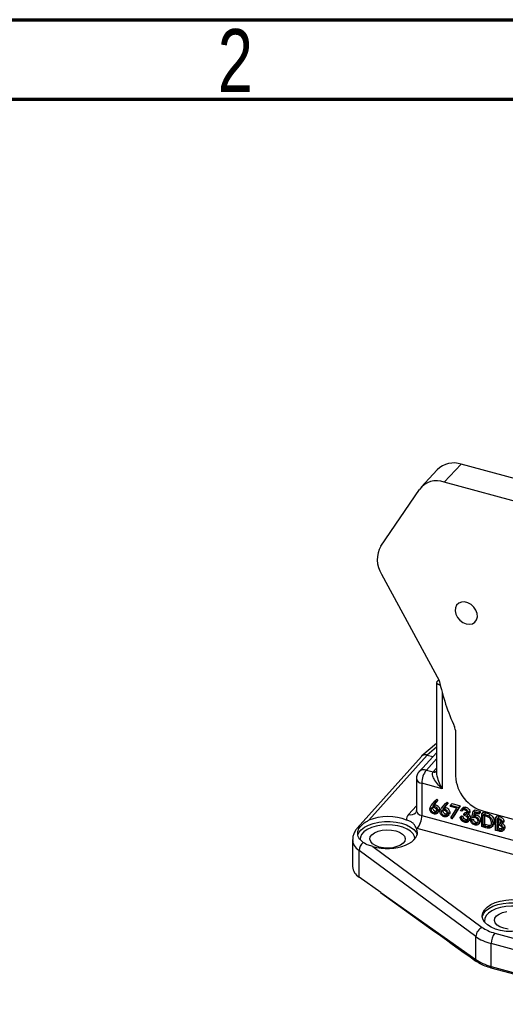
# Model space of a CAD drawing. Header units: inches. Extents: x 0.6 to 16.3, y 0.2 to 11.5.
# Tile 20 of 30: x 12.8 to 14.1, y 9.1 to 11.5. Entities that reach past the tile are written whole.
import ezdxf

# ---------------------------------------------------------------- set-up
doc = ezdxf.new("R2010")
doc.units = ezdxf.units.IN
doc.header["$MEASUREMENT"] = 0
doc.styles.add('SLDTEXTSTYLE0', font='TXT', dxfattribs={"width": 0.75})

msp = doc.modelspace()

# ---------------------------------------------------------------- linework, layer by layer
at = {"color": 7, "linetype": 'Continuous', "lineweight": 70}
for p, q in [((0.5906, 11.4961), (16.3386, 11.4961)), ((0.7874, 11.2992), (16.1417, 11.2992))]:
    msp.add_line(p, q, dxfattribs=at)
at = {"color": 7, "linetype": 'Continuous', "lineweight": 25}
for p, q in [((13.9442, 10.395), (13.9019, 10.351)), ((14.1466, 10.34), (13.9442, 10.395)), ((13.8847, 10.3815), (13.8447, 10.338)), ((14.1709, 10.2779), (13.9019, 10.351)), ((13.7448, 10.1922), (13.8405, 10.3327)), ((13.7464, 10.1228), (13.8897, 9.8596)), ((13.8827, 9.8546), (13.8827, 9.6312)), ((13.8894, 9.8601), (13.8853, 9.8579)), ((13.9295, 9.7363), (13.9295, 9.6229)), ((13.8827, 9.7034), (13.8464, 9.6724)), ((13.8453, 9.6714), (13.6865, 9.4938)), ((13.8598, 9.6748), (13.7154, 9.5133)), ((13.8827, 9.6805), (13.8394, 9.6333)), ((13.8598, 9.6748), (13.8739, 9.6709)), ((13.8598, 9.6748), (13.8598, 9.6748)), ((13.8576, 9.6375), (13.8744, 9.6329)), ((13.8329, 9.6164), (13.8329, 9.537)), ((13.8462, 9.605), (13.8462, 9.525)), ((13.8966, 9.5913), (13.8462, 9.605)), ((13.8698, 9.5498), (13.8797, 9.5617)), ((13.8858, 9.563), (13.877, 9.5524)), ((13.8797, 9.5617), (13.8835, 9.5654)), ((13.8797, 9.5617), (13.882, 9.5594)), ((13.882, 9.5594), (13.8858, 9.563)), ((13.8835, 9.5654), (13.8858, 9.563)), ((13.8691, 9.5405), (13.8728, 9.5441)), ((13.882, 9.5594), (13.8733, 9.5488)), ((13.8733, 9.5488), (13.877, 9.5524)), ((13.8763, 9.5322), (13.8801, 9.5358)), ((13.8767, 9.5481), (13.8804, 9.5518)), ((13.8865, 9.5359), (13.8903, 9.5396)), ((13.8946, 9.5336), (13.8983, 9.5372)), ((13.8953, 9.5428), (13.9052, 9.5548)), ((13.9075, 9.5524), (13.8988, 9.5418)), ((13.8988, 9.5418), (13.9025, 9.5455)), ((13.9022, 9.5412), (13.9059, 9.5448)), ((13.9113, 9.5561), (13.9025, 9.5455)), ((13.9052, 9.5548), (13.909, 9.5584)), ((13.9052, 9.5548), (13.9075, 9.5524)), ((13.9075, 9.5524), (13.9113, 9.5561)), ((13.909, 9.5584), (13.9113, 9.5561)), ((13.9176, 9.5506), (13.9213, 9.5543)), ((13.9176, 9.5506), (13.938, 9.5451)), ((13.9176, 9.5473), (13.9176, 9.5506)), ((13.933, 9.5432), (13.9176, 9.5473)), ((13.918, 9.5189), (13.933, 9.5432)), ((13.938, 9.5451), (13.9206, 9.5169)), ((13.9213, 9.5543), (13.9417, 9.5487)), ((13.9417, 9.5487), (13.9243, 9.5205)), ((13.938, 9.5451), (13.9417, 9.5487)), ((13.9452, 9.5357), (13.9422, 9.5365)), ((13.9486, 9.5447), (13.9439, 9.5401)), ((13.9452, 9.5357), (13.9489, 9.5393)), ((13.9521, 9.5421), (13.9558, 9.5457)), ((13.9737, 9.5354), (13.9774, 9.539)), ((13.9774, 9.539), (13.991, 9.5353)), ((13.9998, 9.5357), (14.1168, 9.5039)), ((13.8462, 9.525), (14.864, 9.2484)), ((13.884, 9.53), (13.8887, 9.5346)), ((13.9018, 9.5252), (13.9056, 9.5289)), ((13.9095, 9.5231), (13.9142, 9.5276)), ((13.912, 9.529), (13.9158, 9.5327)), ((13.9206, 9.5169), (13.918, 9.5189)), ((13.9206, 9.5169), (13.9243, 9.5205)), ((13.941, 9.5208), (13.9447, 9.5244)), ((13.941, 9.5208), (13.9439, 9.52)), ((13.9439, 9.52), (13.9477, 9.5236)), ((13.9447, 9.5244), (13.9477, 9.5236)), ((13.9465, 9.5148), (13.9503, 9.5185)), ((13.9503, 9.529), (13.9541, 9.5326)), ((13.9503, 9.5257), (13.9503, 9.529)), ((13.9521, 9.5116), (13.9558, 9.5152)), ((13.9541, 9.5326), (13.958, 9.5323)), ((13.9602, 9.5269), (13.964, 9.5305)), ((13.9607, 9.5094), (13.9654, 9.5139)), ((13.9615, 9.5218), (13.9653, 9.5254)), ((13.9618, 9.5311), (13.9655, 9.5347)), ((13.9635, 9.5156), (13.9672, 9.5192)), ((13.9669, 9.5133), (13.9706, 9.517)), ((13.9669, 9.5133), (13.9699, 9.5125)), ((13.9699, 9.5125), (13.9736, 9.5162)), ((13.9703, 9.5202), (13.9737, 9.5354)), ((13.9706, 9.517), (13.9736, 9.5162)), ((13.9737, 9.5354), (13.9873, 9.5317)), ((13.976, 9.5314), (13.9742, 9.5235)), ((13.9742, 9.5235), (13.978, 9.5271)), ((13.9873, 9.5284), (13.976, 9.5314)), ((13.9788, 9.5307), (13.978, 9.5271)), ((13.9781, 9.523), (13.9819, 9.5267)), ((13.9873, 9.5317), (13.991, 9.5353)), ((13.9873, 9.5284), (13.991, 9.532)), ((13.9873, 9.5317), (13.9873, 9.5284)), ((13.9886, 9.5097), (13.9923, 9.5133)), ((13.991, 9.5353), (13.991, 9.532)), ((13.995, 9.5296), (13.9987, 9.5332)), ((13.995, 9.4975), (13.995, 9.5296)), ((13.995, 9.5296), (14.0017, 9.5278)), ((14.0003, 9.5249), (13.9979, 9.5255)), ((13.9979, 9.5255), (13.9979, 9.4999)), ((13.9987, 9.5332), (14.0054, 9.5314)), ((14.0017, 9.5278), (14.0054, 9.5314)), ((14.0017, 9.5244), (14.0017, 9.5036)), ((14.0122, 9.5238), (14.0159, 9.5274)), ((14.029, 9.5204), (14.0327, 9.524)), ((14.029, 9.5204), (14.0355, 9.5186)), ((14.029, 9.4882), (14.029, 9.5204)), ((14.036, 9.5151), (14.032, 9.5162)), ((14.032, 9.5162), (14.032, 9.5059)), ((14.0327, 9.524), (14.0392, 9.5222)), ((14.0355, 9.5186), (14.0392, 9.5222)), ((14.0357, 9.5152), (14.0357, 9.5096)), ((14.046, 9.5078), (14.0497, 9.5114)), ((14.8527, 9.2159), (13.8348, 9.4925)), ((13.9772, 9.5048), (13.9809, 9.5084)), ((13.9855, 9.5025), (13.9902, 9.5071)), ((14.0052, 9.4947), (13.995, 9.4975)), ((13.9979, 9.4999), (14.0017, 9.5036)), ((13.9979, 9.4999), (14.0017, 9.4989)), ((14.0017, 9.5036), (14.0055, 9.5025)), ((14.0017, 9.4989), (14.0055, 9.5025)), ((14.0112, 9.4971), (14.015, 9.5008)), ((14.015, 9.5008), (14.0165, 9.5012)), ((14.0183, 9.4957), (14.0229, 9.5003)), ((14.0222, 9.5057), (14.0259, 9.5094)), ((14.0379, 9.4858), (14.029, 9.4882)), ((14.032, 9.5059), (14.0357, 9.5096)), ((14.032, 9.5059), (14.034, 9.5054)), ((14.0339, 9.5021), (14.032, 9.5026)), ((14.032, 9.5026), (14.032, 9.4907)), ((14.032, 9.4907), (14.0357, 9.4943)), ((14.032, 9.4907), (14.0362, 9.4895)), ((14.034, 9.5054), (14.0377, 9.509)), ((14.0357, 9.5096), (14.0377, 9.509)), ((14.0357, 9.5016), (14.0357, 9.4943)), ((14.0357, 9.4943), (14.0399, 9.4932)), ((14.0362, 9.4895), (14.0399, 9.4932)), ((14.0377, 9.509), (14.043, 9.5084)), ((14.0399, 9.4932), (14.0455, 9.4925)), ((14.0438, 9.5027), (14.0485, 9.5073)), ((14.0462, 9.4867), (14.0509, 9.4913)), ((14.0485, 9.492), (14.0523, 9.4957)), ((13.6748, 9.4649), (13.6748, 9.3983)), ((13.9802, 9.225), (13.6909, 9.4383)), ((13.6909, 9.3723), (13.6909, 9.4383)), ((13.725, 9.4479), (13.9962, 9.2479)), ((13.7444, 9.3339), (13.6909, 9.3723)), ((13.7444, 9.3339), (13.9802, 9.1681)), ((13.9802, 9.1681), (13.9802, 9.225)), ((14.0275, 9.2336), (14.3576, 9.1439)), ((14.3486, 9.1179), (14.0184, 9.2076)), ((14.0184, 9.1511), (14.0184, 9.2076)), ((14.0184, 9.1511), (14.3486, 9.0614)), ((14.3488, 9.0573), (14.0186, 9.1471))]:
    msp.add_line(p, q, dxfattribs=at)
at = {"color": 8, "linetype": 'Continuous', "lineweight": 25}
for p, q in [((13.8966, 9.8306), (13.8966, 9.5913)), ((13.8827, 9.6943), (13.8598, 9.6748)), ((13.8827, 9.665), (13.8576, 9.6375)), ((13.8747, 9.6332), (13.8827, 9.6422)), ((13.8133, 9.5278), (13.8329, 9.5491))]:
    msp.add_line(p, q, dxfattribs=at)
at = {"color": 7, "linetype": 'Continuous', "lineweight": 25, "flags": 128}
for points in [[(13.9565, 9.9995), (13.9646, 9.9985), (13.972, 9.9999), (13.9781, 10.0037), (13.9822, 10.0095), (13.984, 10.0168), (13.9834, 10.0249), (13.9804, 10.0332), (13.9753, 10.0408), (13.9685, 10.0472), (13.9606, 10.0517), (13.9523, 10.0539), (13.9445, 10.0537), (13.9377, 10.051), (13.9325, 10.0462), (13.9295, 10.0396), (13.9289, 10.0318), (13.9307, 10.0235), (13.9349, 10.0155), (13.9409, 10.0084), (13.9483, 10.0029), (13.9565, 9.9995)], [(13.741, 9.4469), (13.7316, 9.4503), (13.7243, 9.4548), (13.7196, 9.4602), (13.7176, 9.466), (13.7187, 9.4719), (13.7227, 9.4774), (13.7293, 9.4822), (13.7381, 9.4859), (13.7485, 9.4884), (13.7597, 9.4894), (13.7711, 9.4889), (13.7818, 9.4868), (13.7912, 9.4834), (13.7985, 9.4789), (13.8033, 9.4735), (13.8052, 9.4677), (13.8041, 9.4618), (13.8001, 9.4563), (13.7935, 9.4515), (13.7847, 9.4478), (13.7743, 9.4453), (13.7631, 9.4443), (13.7517, 9.4449), (13.741, 9.4469)], [(14.0494, 9.2457), (14.0401, 9.2491), (14.0328, 9.2536), (14.028, 9.259), (14.0261, 9.2648), (14.0271, 9.2706), (14.0311, 9.2762), (14.0377, 9.281), (14.0465, 9.2847), (14.0569, 9.2872)], [(14.0601, 9.2436), (14.0494, 9.2457)]]:
    msp.add_lwpolyline(points, dxfattribs=at)
at = {"color": 8, "linetype": 'Continuous', "lineweight": 25, "flags": 128}
for points in [[(13.6881, 9.4771), (13.6905, 9.4829), (13.696, 9.4898), (13.704, 9.496), (13.7142, 9.5013), (13.7262, 9.5055), (13.7395, 9.5084), (13.7538, 9.5099), (13.7683, 9.5099), (13.7825, 9.5085), (13.7959, 9.5057), (13.808, 9.5016), (13.8184, 9.4963), (13.8265, 9.4901), (13.8321, 9.4833), (13.8346, 9.4776)], [(13.8294, 9.4678), (13.8284, 9.4729), (13.8247, 9.4797), (13.8183, 9.486), (13.8097, 9.4915), (13.7991, 9.496), (13.7869, 9.4993), (13.7737, 9.5013), (13.76, 9.5019), (13.7463, 9.501), (13.7333, 9.4987), (13.7214, 9.4952), (13.7111, 9.4904), (13.7029, 9.4847), (13.6972, 9.4783), (13.694, 9.4714), (13.6934, 9.4664)], [(13.996, 9.2735), (13.9962, 9.2743), (13.9989, 9.2817), (14.0044, 9.2886), (14.0124, 9.2948), (14.0226, 9.3001), (14.0346, 9.3043), (14.048, 9.3072), (14.0622, 9.3087), (14.0767, 9.3087), (14.0909, 9.3073), (14.1044, 9.3045), (14.1165, 9.3004), (14.1268, 9.2951), (14.1349, 9.2889), (14.1405, 9.282), (14.1434, 9.2747), (14.1435, 9.2742)], [(14.1374, 9.2615), (14.1378, 9.2646), (14.1368, 9.2717), (14.1331, 9.2785), (14.1268, 9.2848), (14.1181, 9.2903), (14.1075, 9.2948), (14.0953, 9.2981), (14.0821, 9.3001), (14.0684, 9.3007), (14.0548, 9.2998), (14.0417, 9.2975), (14.0298, 9.294), (14.0196, 9.2892), (14.0114, 9.2835), (14.0056, 9.2771), (14.0024, 9.2702), (14.002, 9.2631), (14.0029, 9.2594)]]:
    msp.add_lwpolyline(points, dxfattribs=at)
at = {"color": 7, "linetype": 'Continuous', "lineweight": 25}
for centre, radius, start, end in [((13.9253, 10.3405), 0.0577, 70.8978, 134.711), ((13.8837, 10.2997), 0.0544, 70.5501, 142.617), ((13.8032, 10.1589), 0.0672, 150.2622, 212.4576), ((14.4205, 9.9708), 0.5423, 191.8291, 204.6628), ((13.8579, 9.6164), 0.025, 137.5126, 180), ((13.8979, 9.6052), 0.0517, 141.2869, 180.1866), ((14.0259, 9.6286), 0.0965, 183.3916, 254.3338), ((13.7945, 9.5248), 0.0517, 321.2869, 0.1866), ((13.7174, 9.4368), 0.0265, 127.3376, 176.8303), ((13.7075, 9.4006), 0.0327, 184.0965, 239.7113), ((14.0066, 9.2236), 0.0264, 113.118, 176.8986), ((14.0598, 9.2077), 0.0414, 141.2869, 180.1866), ((14.0008, 9.1682), 0.0206, 180.2698, 191.3639), ((14.0513, 9.151), 0.0329, 179.7904, 186.8496)]:
    msp.add_arc(centre, radius, start, end, dxfattribs=at)
at = {"color": 8, "linetype": 'Continuous', "lineweight": 25}
for centre, radius, start, end in [((13.852, 9.6202), 0.0182, 72.3267, 133.9872), ((13.877, 9.6415), 0.00899, 253.1935, 309.6504), ((13.8773, 9.6417), 0.00888, 252.5916, 307.4956), ((13.8474, 9.6199), 0.015, 193.6076, 265.3895), ((13.8189, 9.5451), 0.0182, 252.3263, 313.9958), ((13.6959, 9.4851), 0.0127, 95.8642, 137.2929)]:
    msp.add_arc(centre, radius, start, end, dxfattribs=at)
at = {"color": 7, "linetype": 'Continuous', "lineweight": 25}
for centre, major_axis, ratio, start_param, end_param in [((13.9087, 9.8519), (0.026, -0.0031), 0.307993, 2.727454, 4.07071), ((13.9089, 9.6247), (0.038, 0.0006), 0.534807, 2.683102, 2.700022), ((13.7614, 9.4827), (0.074, 0.0011), 0.534807, 0.876409, 2.23378), ((13.8582, 9.5164), (0.05, 0.0007), 0.534807, 2.674375, 3.210049), ((13.7614, 9.4827), (0.074, 0.0011), 0.534807, 4.190214, 6.516745), ((13.8582, 9.5164), (0.05, 0.0007), 0.534807, 4.183106, 4.218992), ((13.7647, 9.3414), (1.2401, -0.8929), 0.011753, 4.704454, 4.895819), ((14.0696, 9.2767), (0.0902, 0.0013), 0.534807, 3.754578, 4.218992), ((14.0698, 9.2598), (0.1102, 0.0013), 0.531233, 3.756078, 4.220492), ((14.0698, 9.1994), (0.1102, -0.0012), 0.499645, 3.767818, 4.232232)]:
    msp.add_ellipse(centre, major_axis=major_axis, ratio=ratio, start_param=start_param, end_param=end_param, dxfattribs=at)
at = {"color": 8, "linetype": 'Continuous', "lineweight": 25}
for centre, major_axis, ratio, start_param, end_param in [((13.8579, 9.5375), (0.025, 0.0008), 0.554389, 3.124821, 4.210067), ((13.7614, 9.4656), (0.0866, 0.001), 0.530258, 3.129656, 3.756201)]:
    msp.add_ellipse(centre, major_axis=major_axis, ratio=ratio, start_param=start_param, end_param=end_param, dxfattribs=at)
at = {"color": 7, "linetype": 'Continuous', "lineweight": 25}
msp.add_ellipse((14.0698, 9.277), major_axis=(0.074, 0.0011), ratio=0.534807, dxfattribs=at)
for points, knots in [([(13.9295, 9.7363), (13.9294, 9.7382), (13.9291, 9.741), (13.928, 9.7437), (13.9277, 9.7445)], [0, 0, 0, 0, 0.7220526, 1, 1, 1, 1]), ([(13.8598, 9.6748), (13.8585, 9.675), (13.8552, 9.6757), (13.8503, 9.6749), (13.8467, 9.6733), (13.8456, 9.6715), (13.8454, 9.6713)], [0, 0, 0, 0, 0.230991, 0.581401, 0.931792, 1, 1, 1, 1]), ([(13.8966, 9.5913), (13.8966, 9.5913), (13.8935, 9.5941), (13.8867, 9.6011), (13.8786, 9.6117), (13.8737, 9.6216), (13.8728, 9.6271), (13.873, 9.6305), (13.8738, 9.6319), (13.8744, 9.6329)], [0, 0, 0, 0, 0.001978, 0.221907, 0.529041, 0.738816, 0.873123, 0.898943, 1, 1, 1, 1]), ([(13.8327, 9.537), (13.8327, 9.5365), (13.8329, 9.5348), (13.8318, 9.5324), (13.8316, 9.5322), (13.8315, 9.5321)], [0, 0, 0, 0, 0.18379, 0.662408, 1, 1, 1, 1]), ([(13.8661, 9.5414), (13.8665, 9.5432), (13.867, 9.5464), (13.869, 9.5487), (13.8698, 9.5498)], [0, 0, 0, 0, 0.558273, 1, 1, 1, 1]), ([(13.8762, 9.5289), (13.8747, 9.5295), (13.8717, 9.5306), (13.8684, 9.5342), (13.8665, 9.538), (13.8662, 9.5403), (13.8661, 9.5414)], [0, 0, 0, 0, 0.279635, 0.55907, 0.779561, 1, 1, 1, 1]), ([(13.8761, 9.545), (13.8751, 9.5452), (13.873, 9.5456), (13.8707, 9.5445), (13.8693, 9.5427), (13.8692, 9.5413), (13.8691, 9.5405)], [0, 0, 0, 0, 0.280117, 0.559439, 0.779681, 1, 1, 1, 1]), ([(13.8691, 9.5405), (13.8692, 9.5395), (13.8695, 9.5374), (13.8716, 9.5348), (13.8739, 9.533), (13.8755, 9.5324), (13.8763, 9.5322)], [0, 0, 0, 0, 0.279041, 0.558781, 0.77925, 1, 1, 1, 1]), ([(13.8728, 9.5441), (13.873, 9.5431), (13.8733, 9.5411), (13.8753, 9.5385), (13.8777, 9.5366), (13.8793, 9.5361), (13.8801, 9.5358)], [0, 0, 0, 0, 0.279041, 0.558781, 0.77925, 1, 1, 1, 1]), ([(13.8733, 9.5488), (13.8739, 9.5487), (13.875, 9.5485), (13.8762, 9.5483), (13.8767, 9.5481)], [0, 0, 0, 0, 0.55991, 1, 1, 1, 1]), ([(13.8836, 9.5366), (13.8834, 9.5376), (13.8831, 9.5397), (13.8809, 9.5424), (13.8785, 9.5442), (13.8769, 9.5447), (13.8761, 9.545)], [0, 0, 0, 0, 0.278758, 0.558607, 0.779181, 1, 1, 1, 1]), ([(13.8865, 9.5359), (13.8864, 9.5345), (13.886, 9.5317), (13.8832, 9.5292), (13.8797, 9.5283), (13.8774, 9.5287), (13.8762, 9.5289)], [0, 0, 0, 0, 0.279611, 0.558955, 0.779475, 1, 1, 1, 1]), ([(13.8763, 9.5322), (13.8774, 9.532), (13.8794, 9.5316), (13.8817, 9.5326), (13.8833, 9.5343), (13.8835, 9.5358), (13.8836, 9.5366)], [0, 0, 0, 0, 0.280042, 0.559939, 0.780012, 1, 1, 1, 1]), ([(13.8767, 9.5481), (13.8782, 9.5476), (13.8811, 9.5465), (13.8843, 9.543), (13.8862, 9.5393), (13.8864, 9.5371), (13.8865, 9.5359)], [0, 0, 0, 0, 0.279643, 0.559335, 0.779541, 1, 1, 1, 1]), ([(13.877, 9.5524), (13.8776, 9.5523), (13.8788, 9.5522), (13.8799, 9.5519), (13.8804, 9.5518)], [0, 0, 0, 0, 0.55991, 1, 1, 1, 1]), ([(13.8801, 9.5358), (13.8811, 9.5355), (13.8823, 9.5352), (13.8833, 9.5356), (13.8834, 9.5357)], [0, 0, 0, 0, 0.882073, 1, 1, 1, 1]), ([(13.8804, 9.5518), (13.8819, 9.5512), (13.8848, 9.5501), (13.888, 9.5467), (13.89, 9.543), (13.8902, 9.5407), (13.8903, 9.5396)], [0, 0, 0, 0, 0.279643, 0.559335, 0.779541, 1, 1, 1, 1]), ([(13.8903, 9.5396), (13.8902, 9.5381), (13.89, 9.5359), (13.8885, 9.5347), (13.888, 9.5343)], [0, 0, 0, 0, 0.678331, 1, 1, 1, 1]), ([(13.8916, 9.5345), (13.892, 9.5363), (13.8925, 9.5395), (13.8945, 9.5418), (13.8953, 9.5428)], [0, 0, 0, 0, 0.5582731, 1, 1, 1, 1]), ([(13.9016, 9.5381), (13.9006, 9.5383), (13.8986, 9.5386), (13.8962, 9.5376), (13.8948, 9.5358), (13.8947, 9.5343), (13.8946, 9.5336)], [0, 0, 0, 0, 0.280117, 0.5594387, 0.7796809, 1, 1, 1, 1]), ([(13.8983, 9.5372), (13.8985, 9.5362), (13.8988, 9.5341), (13.9008, 9.5315), (13.9032, 9.5297), (13.9048, 9.5292), (13.9056, 9.5289)], [0, 0, 0, 0, 0.279041, 0.558781, 0.77925, 1, 1, 1, 1]), ([(13.8988, 9.5418), (13.8994, 9.5418), (13.9006, 9.5416), (13.9017, 9.5413), (13.9022, 9.5412)], [0, 0, 0, 0, 0.55991, 1, 1, 1, 1]), ([(13.9091, 9.5296), (13.9089, 9.5307), (13.9086, 9.5328), (13.9064, 9.5354), (13.904, 9.5372), (13.9024, 9.5378), (13.9016, 9.5381)], [0, 0, 0, 0, 0.278758, 0.558607, 0.779181, 1, 1, 1, 1]), ([(13.9022, 9.5412), (13.9037, 9.5406), (13.9066, 9.5395), (13.9098, 9.5361), (13.9118, 9.5324), (13.912, 9.5301), (13.912, 9.529)], [0, 0, 0, 0, 0.279643, 0.559335, 0.779541, 1, 1, 1, 1]), ([(13.9025, 9.5455), (13.9031, 9.5454), (13.9043, 9.5453), (13.9054, 9.545), (13.9059, 9.5448)], [0, 0, 0, 0, 0.55991, 1, 1, 1, 1]), ([(13.9059, 9.5448), (13.9074, 9.5443), (13.9103, 9.5432), (13.9135, 9.5397), (13.9155, 9.536), (13.9157, 9.5338), (13.9158, 9.5327)], [0, 0, 0, 0, 0.279643, 0.559335, 0.779541, 1, 1, 1, 1]), ([(13.9422, 9.5365), (13.9426, 9.5376), (13.9434, 9.5399), (13.9459, 9.5419), (13.949, 9.5427), (13.9511, 9.5423), (13.9521, 9.5421)], [0, 0, 0, 0, 0.280288, 0.55968, 0.779747, 1, 1, 1, 1]), ([(13.9522, 9.5388), (13.9513, 9.5389), (13.9496, 9.5393), (13.9468, 9.5384), (13.9458, 9.5367), (13.9452, 9.5357)], [0, 0, 0, 0, 0.280636, 0.560364, 1, 1, 1, 1]), ([(13.9483, 9.5441), (13.9488, 9.5446), (13.95, 9.5458), (13.9527, 9.5463), (13.9548, 9.5459), (13.9558, 9.5457)], [0, 0, 0, 0, 0.29752, 0.648611, 1, 1, 1, 1]), ([(13.9521, 9.5421), (13.9535, 9.5416), (13.9561, 9.5406), (13.9594, 9.5376), (13.9614, 9.5343), (13.9617, 9.5321), (13.9618, 9.5311)], [0, 0, 0, 0, 0.280085, 0.559868, 0.780099, 1, 1, 1, 1]), ([(13.9588, 9.5319), (13.9587, 9.5328), (13.9583, 9.5346), (13.9558, 9.5373), (13.9535, 9.5382), (13.9522, 9.5388)], [0, 0, 0, 0, 0.27886, 0.560054, 1, 1, 1, 1]), ([(13.9558, 9.5457), (13.9572, 9.5452), (13.9599, 9.5442), (13.9631, 9.5413), (13.9651, 9.5379), (13.9654, 9.5358), (13.9655, 9.5347)], [0, 0, 0, 0, 0.280085, 0.559868, 0.780099, 1, 1, 1, 1]), ([(13.6946, 9.4978), (13.6984, 9.5018), (13.7041, 9.5075), (13.7127, 9.5119), (13.7154, 9.5133)], [0, 0, 0, 0, 0.685058, 1, 1, 1, 1]), ([(13.8333, 9.493), (13.8312, 9.497), (13.828, 9.5033), (13.8199, 9.5094), (13.8137, 9.5116), (13.8096, 9.5133), (13.8083, 9.5138)], [0, 0, 0, 0, 0.420235, 0.654057, 0.896389, 1, 1, 1, 1]), ([(13.9017, 9.522), (13.9002, 9.5226), (13.8972, 9.5237), (13.8939, 9.5272), (13.892, 9.531), (13.8918, 9.5333), (13.8916, 9.5345)], [0, 0, 0, 0, 0.279635, 0.55907, 0.779561, 1, 1, 1, 1]), ([(13.8946, 9.5336), (13.8948, 9.5325), (13.895, 9.5305), (13.8971, 9.5279), (13.8994, 9.5261), (13.901, 9.5255), (13.9018, 9.5252)], [0, 0, 0, 0, 0.279041, 0.558781, 0.77925, 1, 1, 1, 1]), ([(13.912, 9.529), (13.9119, 9.5276), (13.9115, 9.5247), (13.9087, 9.5222), (13.9053, 9.5213), (13.9029, 9.5218), (13.9017, 9.522)], [0, 0, 0, 0, 0.279611, 0.558955, 0.779475, 1, 1, 1, 1]), ([(13.9018, 9.5252), (13.9029, 9.5251), (13.9049, 9.5247), (13.9073, 9.5257), (13.9088, 9.5274), (13.909, 9.5289), (13.9091, 9.5296)], [0, 0, 0, 0, 0.280042, 0.559939, 0.780012, 1, 1, 1, 1]), ([(13.9056, 9.5289), (13.9066, 9.5286), (13.9078, 9.5283), (13.9088, 9.5287), (13.9089, 9.5287)], [0, 0, 0, 0, 0.882073, 1, 1, 1, 1]), ([(13.9158, 9.5327), (13.9157, 9.5312), (13.9155, 9.529), (13.914, 9.5278), (13.9135, 9.5274)], [0, 0, 0, 0, 0.678331, 1, 1, 1, 1]), ([(13.952, 9.5083), (13.9505, 9.5088), (13.9475, 9.5099), (13.9439, 9.5134), (13.9418, 9.5172), (13.9412, 9.5196), (13.941, 9.5208)], [0, 0, 0, 0, 0.279876, 0.559011, 0.77927, 1, 1, 1, 1]), ([(13.9439, 9.52), (13.9442, 9.519), (13.9448, 9.5171), (13.946, 9.5155), (13.9465, 9.5148)], [0, 0, 0, 0, 0.560694, 1, 1, 1, 1]), ([(13.9465, 9.5148), (13.9475, 9.514), (13.9492, 9.5125), (13.9512, 9.5119), (13.9521, 9.5116)], [0, 0, 0, 0, 0.558702, 1, 1, 1, 1]), ([(13.9477, 9.5236), (13.948, 9.5226), (13.9485, 9.5208), (13.9497, 9.5192), (13.9503, 9.5185)], [0, 0, 0, 0, 0.560694, 1, 1, 1, 1]), ([(13.9503, 9.529), (13.9522, 9.5286), (13.955, 9.5281), (13.9577, 9.5292), (13.9587, 9.5306), (13.9588, 9.5315), (13.9588, 9.5319)], [0, 0, 0, 0, 0.499396, 0.749029, 0.874536, 1, 1, 1, 1]), ([(13.9605, 9.5161), (13.9605, 9.5167), (13.9604, 9.5178), (13.9593, 9.5201), (13.9563, 9.5237), (13.9527, 9.5249), (13.9503, 9.5257)], [0, 0, 0, 0, 0.125583, 0.251209, 0.500631, 1, 1, 1, 1]), ([(13.9503, 9.5185), (13.9512, 9.5176), (13.9529, 9.5161), (13.9549, 9.5155), (13.9558, 9.5152)], [0, 0, 0, 0, 0.558702, 1, 1, 1, 1]), ([(13.9635, 9.5156), (13.9633, 9.514), (13.9628, 9.511), (13.9597, 9.5084), (13.9559, 9.5075), (13.9533, 9.508), (13.952, 9.5083)], [0, 0, 0, 0, 0.279308, 0.558806, 0.779295, 1, 1, 1, 1]), ([(13.9521, 9.5116), (13.9532, 9.5113), (13.9555, 9.5109), (13.9583, 9.5118), (13.9602, 9.5136), (13.9604, 9.5152), (13.9605, 9.5161)], [0, 0, 0, 0, 0.280599, 0.560151, 0.780303, 1, 1, 1, 1]), ([(13.9558, 9.5152), (13.957, 9.5149), (13.9586, 9.5145), (13.9599, 9.515), (13.9603, 9.5151)], [0, 0, 0, 0, 0.724844, 1, 1, 1, 1]), ([(13.9618, 9.5311), (13.9617, 9.5304), (13.9616, 9.5289), (13.9604, 9.5268), (13.9589, 9.526), (13.9579, 9.5255)], [0, 0, 0, 0, 0.280508, 0.560792, 1, 1, 1, 1]), ([(13.9579, 9.5255), (13.9587, 9.5249), (13.9601, 9.5238), (13.9611, 9.5224), (13.9615, 9.5218)], [0, 0, 0, 0, 0.559838, 1, 1, 1, 1]), ([(13.9615, 9.5218), (13.9622, 9.5206), (13.9633, 9.5186), (13.9634, 9.5165), (13.9635, 9.5156)], [0, 0, 0, 0, 0.559419, 1, 1, 1, 1]), ([(13.9621, 9.5288), (13.9627, 9.5283), (13.9639, 9.5273), (13.9648, 9.5261), (13.9653, 9.5254)], [0, 0, 0, 0, 0.499746, 1, 1, 1, 1]), ([(13.9655, 9.5347), (13.9655, 9.534), (13.9653, 9.5326), (13.9647, 9.5311), (13.964, 9.5307), (13.9639, 9.5306)], [0, 0, 0, 0, 0.451463, 0.902566, 1, 1, 1, 1]), ([(13.9672, 9.5192), (13.9671, 9.5176), (13.9668, 9.5153), (13.9652, 9.5141), (13.9647, 9.5137)], [0, 0, 0, 0, 0.693465, 1, 1, 1, 1]), ([(13.9653, 9.5254), (13.9659, 9.5243), (13.967, 9.5222), (13.9672, 9.5201), (13.9672, 9.5192)], [0, 0, 0, 0, 0.559419, 1, 1, 1, 1]), ([(13.977, 9.5015), (13.9756, 9.502), (13.9728, 9.5031), (13.9695, 9.5064), (13.9676, 9.51), (13.9671, 9.5122), (13.9669, 9.5133)], [0, 0, 0, 0, 0.27959, 0.559017, 0.779362, 1, 1, 1, 1]), ([(13.9699, 9.5125), (13.9701, 9.5115), (13.9706, 9.5096), (13.9727, 9.5072), (13.9749, 9.5056), (13.9764, 9.505), (13.9772, 9.5048)], [0, 0, 0, 0, 0.28002, 0.559165, 0.779624, 1, 1, 1, 1]), ([(13.9776, 9.5199), (13.9762, 9.5201), (13.9737, 9.5206), (13.9713, 9.5203), (13.9703, 9.5202)], [0, 0, 0, 0, 0.559416, 1, 1, 1, 1]), ([(13.9736, 9.5162), (13.9739, 9.5152), (13.9744, 9.5132), (13.9764, 9.5108), (13.9787, 9.5092), (13.9802, 9.5087), (13.9809, 9.5084)], [0, 0, 0, 0, 0.28002, 0.559165, 0.779624, 1, 1, 1, 1]), ([(13.9742, 9.5235), (13.975, 9.5235), (13.9762, 9.5235), (13.9776, 9.5232), (13.9781, 9.523)], [0, 0, 0, 0, 0.560064, 1, 1, 1, 1]), ([(13.9856, 9.5106), (13.9855, 9.5118), (13.9852, 9.5141), (13.983, 9.5171), (13.9803, 9.519), (13.9785, 9.5196), (13.9776, 9.5199)], [0, 0, 0, 0, 0.279541, 0.558629, 0.779084, 1, 1, 1, 1]), ([(13.978, 9.5271), (13.9787, 9.5271), (13.98, 9.5271), (13.9813, 9.5268), (13.9819, 9.5267)], [0, 0, 0, 0, 0.560064, 1, 1, 1, 1]), ([(13.9781, 9.523), (13.9797, 9.5224), (13.9829, 9.5213), (13.9864, 9.5174), (13.9883, 9.5134), (13.9885, 9.5109), (13.9886, 9.5097)], [0, 0, 0, 0, 0.279656, 0.558998, 0.779286, 1, 1, 1, 1]), ([(13.9819, 9.5267), (13.9835, 9.5261), (13.9866, 9.5249), (13.9901, 9.5211), (13.9921, 9.517), (13.9922, 9.5146), (13.9923, 9.5133)], [0, 0, 0, 0, 0.279656, 0.558998, 0.779286, 1, 1, 1, 1]), ([(13.9923, 9.5133), (13.9922, 9.5117), (13.992, 9.509), (13.9902, 9.5074), (13.9895, 9.5069)], [0, 0, 0, 0, 0.628209, 1, 1, 1, 1]), ([(14.0105, 9.5212), (14.0086, 9.522), (14.0052, 9.5235), (14.0018, 9.5244), (14.0003, 9.5249)], [0, 0, 0, 0, 0.559542, 1, 1, 1, 1]), ([(14.0017, 9.5278), (14.0037, 9.5272), (14.0072, 9.5263), (14.0107, 9.5245), (14.0122, 9.5238)], [0, 0, 0, 0, 0.560445, 1, 1, 1, 1]), ([(14.0054, 9.5314), (14.0074, 9.5309), (14.0109, 9.5299), (14.0144, 9.5282), (14.0159, 9.5274)], [0, 0, 0, 0, 0.560445, 1, 1, 1, 1]), ([(14.0192, 9.5065), (14.0191, 9.5081), (14.0189, 9.5111), (14.0168, 9.5155), (14.0139, 9.519), (14.0116, 9.5205), (14.0105, 9.5212)], [0, 0, 0, 0, 0.280178, 0.559765, 0.779797, 1, 1, 1, 1]), ([(14.0122, 9.5238), (14.0139, 9.5225), (14.0172, 9.52), (14.0214, 9.5135), (14.0219, 9.5087), (14.0222, 9.5057)], [0, 0, 0, 0, 0.280275, 0.560709, 1, 1, 1, 1]), ([(14.0159, 9.5274), (14.0176, 9.5261), (14.021, 9.5236), (14.0251, 9.5171), (14.0256, 9.5123), (14.0259, 9.5094)], [0, 0, 0, 0, 0.280275, 0.560709, 1, 1, 1, 1]), ([(14.0355, 9.5186), (14.0369, 9.5182), (14.0397, 9.5174), (14.0434, 9.5147), (14.0456, 9.5111), (14.0459, 9.5089), (14.046, 9.5078)], [0, 0, 0, 0, 0.281352, 0.559956, 0.779911, 1, 1, 1, 1]), ([(14.043, 9.5085), (14.0429, 9.5093), (14.0428, 9.5106), (14.0417, 9.5121), (14.0397, 9.514), (14.0377, 9.5146), (14.036, 9.5151)], [0, 0, 0, 0, 0.249269, 0.3748986, 0.5005873, 1, 1, 1, 1]), ([(14.0392, 9.5222), (14.0406, 9.5218), (14.0434, 9.521), (14.0472, 9.5183), (14.0494, 9.5147), (14.0496, 9.5125), (14.0497, 9.5114)], [0, 0, 0, 0, 0.281352, 0.559956, 0.779911, 1, 1, 1, 1]), ([(14.0497, 9.5114), (14.0496, 9.5098), (14.0495, 9.5079), (14.0481, 9.5071), (14.0479, 9.507)], [0, 0, 0, 0, 0.845723, 1, 1, 1, 1]), ([(13.6865, 9.4938), (13.685, 9.492), (13.6814, 9.4876), (13.6774, 9.4798), (13.675, 9.4719), (13.6751, 9.467), (13.6751, 9.4653)], [0, 0, 0, 0, 0.220129, 0.5342, 0.836109, 1, 1, 1, 1]), ([(13.7013, 9.4579), (13.6972, 9.4617), (13.6889, 9.4692), (13.6862, 9.4826), (13.6899, 9.4923), (13.6939, 9.4971), (13.6946, 9.4978)], [0, 0, 0, 0, 0.310163, 0.626266, 0.942454, 1, 1, 1, 1]), ([(13.9886, 9.5097), (13.9884, 9.5081), (13.988, 9.5048), (13.985, 9.5018), (13.9811, 9.5007), (13.9784, 9.5012), (13.977, 9.5015)], [0, 0, 0, 0, 0.2798615, 0.5592956, 0.7794362, 1, 1, 1, 1]), ([(13.9772, 9.5048), (13.9784, 9.5046), (13.9809, 9.5042), (13.9837, 9.5056), (13.9854, 9.5078), (13.9855, 9.5097), (13.9856, 9.5106)], [0, 0, 0, 0, 0.279605, 0.559388, 0.779575, 1, 1, 1, 1]), ([(13.9809, 9.5084), (13.9822, 9.5081), (13.9838, 9.5077), (13.985, 9.5084), (13.9852, 9.5085)], [0, 0, 0, 0, 0.80184, 1, 1, 1, 1]), ([(14.0017, 9.4989), (14.0035, 9.4984), (14.0067, 9.4975), (14.0099, 9.4973), (14.0112, 9.4971)], [0, 0, 0, 0, 0.560426, 1, 1, 1, 1]), ([(14.0222, 9.5057), (14.0219, 9.5034), (14.0214, 9.4987), (14.0172, 9.4941), (14.0111, 9.4932), (14.0072, 9.4942), (14.0052, 9.4947)], [0, 0, 0, 0, 0.280104, 0.559217, 0.778847, 1, 1, 1, 1]), ([(14.0055, 9.5025), (14.0073, 9.5021), (14.0105, 9.5012), (14.0136, 9.5009), (14.015, 9.5008)], [0, 0, 0, 0, 0.560426, 1, 1, 1, 1]), ([(14.0112, 9.4971), (14.0126, 9.4973), (14.0152, 9.4978), (14.0185, 9.5009), (14.019, 9.5044), (14.0192, 9.5065)], [0, 0, 0, 0, 0.280518, 0.561008, 1, 1, 1, 1]), ([(14.0259, 9.5094), (14.0258, 9.5069), (14.0256, 9.5031), (14.023, 9.5009), (14.0221, 9.5002)], [0, 0, 0, 0, 0.645593, 1, 1, 1, 1]), ([(14.0401, 9.5), (14.039, 9.5005), (14.0369, 9.5013), (14.0348, 9.5019), (14.0339, 9.5021)], [0, 0, 0, 0, 0.559734, 1, 1, 1, 1]), ([(14.034, 9.5054), (14.036, 9.5048), (14.0386, 9.5041), (14.0412, 9.5051), (14.0422, 9.5059), (14.0429, 9.5071), (14.043, 9.508), (14.043, 9.5085)], [0, 0, 0, 0, 0.498608, 0.624017, 0.749402, 0.874733, 1, 1, 1, 1]), ([(14.0362, 9.4895), (14.0384, 9.489), (14.0416, 9.4881), (14.0445, 9.4898), (14.0454, 9.4913), (14.0455, 9.4923), (14.0456, 9.4928)], [0, 0, 0, 0, 0.499377, 0.748734, 0.87439, 1, 1, 1, 1]), ([(14.0485, 9.492), (14.0483, 9.4906), (14.048, 9.4879), (14.045, 9.4856), (14.0415, 9.485), (14.0391, 9.4855), (14.0379, 9.4858)], [0, 0, 0, 0, 0.27913, 0.558665, 0.779075, 1, 1, 1, 1]), ([(14.0456, 9.4928), (14.0455, 9.4936), (14.0453, 9.4953), (14.0434, 9.4981), (14.0414, 9.4993), (14.0401, 9.5)], [0, 0, 0, 0, 0.279937, 0.560436, 1, 1, 1, 1]), ([(14.046, 9.5078), (14.0458, 9.5063), (14.0454, 9.5036), (14.0431, 9.5025), (14.0422, 9.502)], [0, 0, 0, 0, 0.559198, 1, 1, 1, 1]), ([(14.0422, 9.502), (14.0431, 9.5013), (14.0451, 9.5), (14.0472, 9.4973), (14.0484, 9.4945), (14.0485, 9.4928), (14.0485, 9.492)], [0, 0, 0, 0, 0.280408, 0.559563, 0.779731, 1, 1, 1, 1]), ([(14.0459, 9.5056), (14.0469, 9.5049), (14.0489, 9.5036), (14.051, 9.5009), (14.0521, 9.4981), (14.0522, 9.4965), (14.0523, 9.4957)], [0, 0, 0, 0, 0.280408, 0.559563, 0.779731, 1, 1, 1, 1]), ([(14.0523, 9.4957), (14.0522, 9.4942), (14.052, 9.4922), (14.0506, 9.4912), (14.0503, 9.491)], [0, 0, 0, 0, 0.7494808, 1, 1, 1, 1]), ([(13.725, 9.4479), (13.7214, 9.4489), (13.7123, 9.4515), (13.7054, 9.4555), (13.7013, 9.4579)], [0, 0, 0, 0, 0.401464, 1, 1, 1, 1]), ([(14.0186, 9.1471), (14.0134, 9.1487), (14.0027, 9.1519), (13.9901, 9.1579), (13.9834, 9.1623), (13.9806, 9.1641)], [0, 0, 0, 0, 0.359791, 0.730017, 1, 1, 1, 1])]:
    msp.add_open_spline(points, degree=3, knots=knots, dxfattribs=at)
at = {"color": 8, "linetype": 'Continuous', "lineweight": 25}
msp.add_open_spline([(13.8829, 9.6312), (13.8828, 9.6305), (13.8826, 9.6264), (13.8851, 9.6161), (13.8899, 9.6034), (13.8945, 9.5948), (13.8966, 9.5913), (13.8966, 9.5913)], degree=3, knots=[0, 0, 0, 0, 0.0552625, 0.3236829, 0.7163397, 0.997503, 1, 1, 1, 1], dxfattribs=at)

# ---------------------------------------------------------------- texts
at = {"color": 7, "linetype": 'Continuous', "lineweight": 0, "insert": (13.3843, 11.4728), "char_height": 0.1562, "attachment_point": 2, "style": 'SLDTEXTSTYLE0'}
msp.add_mtext('2', dxfattribs=at)

doc.saveas('drawing.dxf')
